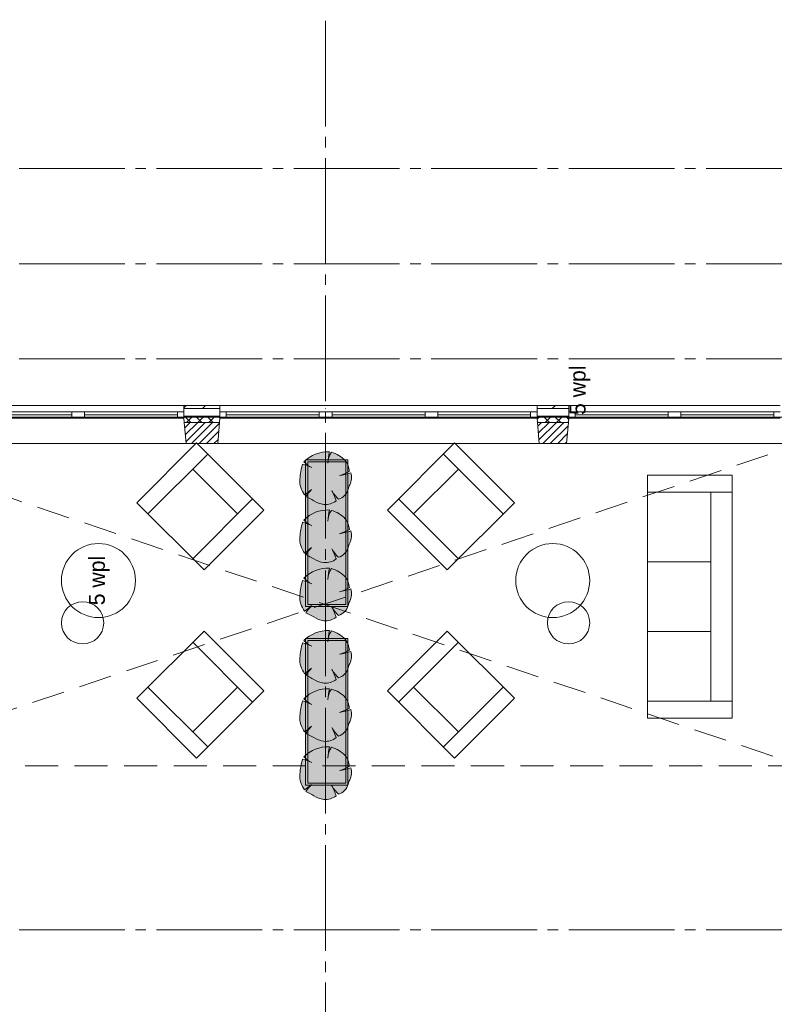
# Paper-space layout '19061B VOn 010b Plattegrond begane grond' of a CAD drawing. Header units: millimetres. Extents: x 10 to 1052, y 0 to 594.
# Tile 19 of 42: x 305 to 376, y 398 to 491. Entities that reach past the tile are written whole.
import ezdxf
from ezdxf.xclip import XClip

# ---------------------------------------------------------------- set-up
doc = ezdxf.new("R2010")
doc.units = ezdxf.units.MM
doc.header["$MEASUREMENT"] = 0
doc.header["$XCLIPFRAME"] = 0
doc.linetypes.add('B0204', pattern=[13, 10, -1, 1, -1])
doc.linetypes.add('B0703', pattern=[4.687, 3.125, -1.562])
for name, color, linetype in [('21 Buitenwanden', 7, 'Continuous'), ('21 Buitenwanden Doorsnede-arcering', 7, 'Continuous'), ('21 Buitenwanden Laagscheidingslijnen', 7, 'Continuous'), ('21 Buitenwanden Ramen', 7, 'Continuous'), ('23 Vloeren', 7, 'Continuous'), ('82 Interieur', 7, 'Continuous'), ('A Stramien', 7, 'Continuous'), ('New_82 Interieur', 7, 'Continuous'), ('New_82 Interieur 2D arcering', 7, 'Continuous'), ('New_82 Interieur Afdek-arcering', 7, 'Continuous')]:
    doc.layers.add(name, color=color, linetype=linetype)
doc.styles.add('GENERATED_STYLE_2', font='txt')
pattern_1 = [(45, (162.7604, 134.7577), (-1.838478, 1.838478), []), (45, (161.8411, 135.677), (-1.838478, 1.838478), [1.95, -0.65, 0, -0.65])]
pattern_2 = [(225, (162.7604, 134.7577), (-0.5303301, 0.5303301), []), (315, (162.7604, 134.7577), (0.5303301, 0.5303301), [])]
pattern_3 = [(45, (162.76037, 134.7577), (-0.3535534, 0.3535534), [])]

# ---------------------------------------------------------------- blocks, each defined once
blk = doc.blocks.new('Drawing_2_1', base_point=(162.76, 134.758))
at = {"layer": '21 Buitenwanden Doorsnede-arcering', "linetype": 'Continuous', "lineweight": 0, "true_color": 0x000000}
h = blk.add_hatch(dxfattribs=at)
h.set_pattern_fill('160_Natuursteen_0001', color=18, style=0, pattern_type=2)
h.set_pattern_definition(pattern_1)
h.paths.add_polyline_path([(323.76, 454.358), (320.36, 454.358), (320.36, 454.058), (323.76, 454.058)])
h = blk.add_hatch(dxfattribs=at)
h.set_pattern_fill('160_Natuursteen_0001', color=18, style=0, pattern_type=2)
h.set_pattern_definition(pattern_1)
h.paths.add_polyline_path([(333.771, 454.358), (333.765, 454.058)])
h = blk.add_hatch(dxfattribs=at)
h.set_pattern_fill('160_Natuursteen_0001', color=18, style=0, pattern_type=2)
h.set_pattern_definition(pattern_1)
h.paths.add_polyline_path([(356.76, 454.358), (353.76, 454.358), (353.76, 454.058), (356.76, 454.058)])
h = blk.add_hatch(dxfattribs=at)
h.set_pattern_fill('415_Isolatie_ruit_0001', color=18, style=0, pattern_type=2)
h.set_pattern_definition(pattern_2)
h.paths.add_polyline_path([(320.36, 453.358), (320.36, 453.158), (320.395, 452.758), (323.725, 452.758), (323.76, 453.158), (323.76, 453.358)])
h = blk.add_hatch(dxfattribs=at)
h.set_pattern_fill('220_Gewapend_beton___pre_2B', color=18, style=0, pattern_type=2)
h.set_pattern_definition(pattern_3)
h.paths.add_polyline_path([(320.395, 452.758), (320.57, 450.758), (323.55, 450.758), (323.725, 452.758)])
h = blk.add_hatch(dxfattribs=at)
h.set_pattern_fill('415_Isolatie_ruit_0001', color=18, style=0, pattern_type=2)
h.set_pattern_definition(pattern_2)
h.paths.add_polyline_path([(333.765, 452.758), (333.771, 453.158), (333.771, 453.358), (333.765, 453.158)])
h = blk.add_hatch(dxfattribs=at)
h.set_pattern_fill('220_Gewapend_beton___pre_2B', color=18, style=0, pattern_type=2)
h.set_pattern_definition(pattern_3)
h.paths.add_polyline_path([(333.765, 450.758), (333.771, 452.758)])
h = blk.add_hatch(dxfattribs=at)
h.set_pattern_fill('415_Isolatie_ruit_0001', color=18, style=0, pattern_type=2)
h.set_pattern_definition(pattern_2)
h.paths.add_polyline_path([(353.76, 453.358), (353.76, 453.158), (353.795, 452.758), (356.725, 452.758), (356.76, 453.158), (356.76, 453.358)])
h = blk.add_hatch(dxfattribs=at)
h.set_pattern_fill('220_Gewapend_beton___pre_2B', color=18, style=0, pattern_type=2)
h.set_pattern_definition(pattern_3)
h.paths.add_polyline_path([(353.795, 452.758), (353.97, 450.758), (356.55, 450.758), (356.725, 452.758)])
at = {"layer": 'New_82 Interieur 2D arcering', "linetype": 'Continuous', "lineweight": 0, "true_color": 0xc2df8b}
for points in [[(331.321, 447.387, 0.176271), (331.776, 445.885, -0.009616), (332.431, 446.415, 0.030984), (331.901, 445.746, -0.00375), (332.632, 445.345, 0.102387), (333.605, 444.99, 0.189926), (334.761, 445.339, 0.058172), (334.354, 446.283, 0.060987), (334.971, 445.489, 0.261493), (335.892, 446.433, -0.023868), (336.044, 446.846, 0.176093), (336.159, 447.995, -0.033475), (335.06, 447.72, 0.059133), (336.01, 448.127, 0.165491), (335.609, 449.142, 0.138163), (334.304, 449.929, 0.1048), (333.976, 449.019, -0.01602), (334.118, 449.968, 0.21157), (331.703, 449.012, 0.067145), (332.371, 448.522, 0.060036), (331.585, 448.809, 0.048896)], [(331.321, 441.887, 0.176271), (331.776, 440.385, -0.009616), (332.431, 440.915, 0.030984), (331.901, 440.246, -0.00375), (332.632, 439.845, 0.102387), (333.605, 439.49, 0.189926), (334.761, 439.839, 0.058172), (334.354, 440.783, 0.060987), (334.971, 439.989, 0.261493), (335.892, 440.933, -0.023868), (336.044, 441.346, 0.176093), (336.159, 442.495, -0.033475), (335.06, 442.22, 0.059133), (336.01, 442.627, 0.165491), (335.609, 443.642, 0.138163), (334.304, 444.429, 0.1048), (333.976, 443.519, -0.01602), (334.118, 444.468, 0.21157), (331.703, 443.512, 0.067145), (332.371, 443.022, 0.060036), (331.585, 443.309, 0.048896)], [(331.321, 436.387, 0.176271), (331.776, 434.885, -0.009616), (332.431, 435.415, 0.030984), (331.901, 434.746, -0.00375), (332.632, 434.345, 0.102387), (333.605, 433.99, 0.189926), (334.761, 434.339, 0.058172), (334.354, 435.283, 0.060987), (334.971, 434.489, 0.261493), (335.892, 435.433, -0.023868), (336.044, 435.846, 0.176093), (336.159, 436.995, -0.033475), (335.06, 436.72, 0.059133), (336.01, 437.127, 0.165491), (335.609, 438.142, 0.138163), (334.304, 438.929, 0.1048), (333.976, 438.019, -0.01602), (334.118, 438.968, 0.21157), (331.703, 438.012, 0.067145), (332.371, 437.522, 0.060036), (331.585, 437.809, 0.048896)], [(331.321, 430.48, 0.176271), (331.776, 428.977, -0.009616), (332.431, 429.508, 0.030984), (331.901, 428.838, -0.00375), (332.632, 428.437, 0.102387), (333.605, 428.082, 0.189926), (334.761, 428.431, 0.058172), (334.354, 429.375, 0.060987), (334.971, 428.581, 0.261493), (335.892, 429.526, -0.023868), (336.044, 429.938, 0.176093), (336.159, 431.087, -0.033475), (335.06, 430.812, 0.059133), (336.01, 431.22, 0.165491), (335.609, 432.235, 0.138163), (334.304, 433.021, 0.1048), (333.976, 432.111, -0.01602), (334.118, 433.06, 0.21157), (331.703, 432.104, 0.067145), (332.371, 431.614, 0.060036), (331.585, 431.901, 0.048896)], [(331.321, 424.98, 0.176271), (331.776, 423.477, -0.009616), (332.431, 424.008, 0.030984), (331.901, 423.338, -0.00375), (332.632, 422.937, 0.102387), (333.605, 422.582, 0.189926), (334.761, 422.931, 0.058172), (334.354, 423.875, 0.060987), (334.971, 423.081, 0.261493), (335.892, 424.026, -0.023868), (336.044, 424.438, 0.176093), (336.159, 425.587, -0.033475), (335.06, 425.312, 0.059133), (336.01, 425.72, 0.165491), (335.609, 426.735, 0.138163), (334.304, 427.521, 0.1048), (333.976, 426.611, -0.01602), (334.118, 427.56, 0.21157), (331.703, 426.604, 0.067145), (332.371, 426.114, 0.060036), (331.585, 426.401, 0.048896)], [(331.321, 419.48, 0.176271), (331.776, 417.977, -0.009616), (332.431, 418.508, 0.030984), (331.901, 417.838, -0.00375), (332.632, 417.437, 0.102387), (333.605, 417.082, 0.189926), (334.761, 417.431, 0.058172), (334.354, 418.375, 0.060987), (334.971, 417.581, 0.261493), (335.892, 418.526, -0.023868), (336.044, 418.938, 0.176093), (336.159, 420.087, -0.033475), (335.06, 419.812, 0.059133), (336.01, 420.22, 0.165491), (335.609, 421.235, 0.138163), (334.304, 422.021, 0.1048), (333.976, 421.111, -0.01602), (334.118, 422.06, 0.21157), (331.703, 421.104, 0.067145), (332.371, 420.614, 0.060036), (331.585, 420.901, 0.048896)]]:
    blk.add_hatch(color=71, dxfattribs=at).paths.add_polyline_path(points)
at = {"layer": 'New_82 Interieur Afdek-arcering', "linetype": 'Continuous', "lineweight": 0, "true_color": 0xffffff}
for points in [[(331.864, 449.216), (331.864, 435.33), (335.864, 435.33), (335.864, 449.216)], [(332.064, 449.016), (332.064, 435.53), (335.664, 435.53), (335.664, 449.016)], [(331.864, 432.308), (331.864, 418.422), (335.864, 418.422), (335.864, 432.308)], [(332.064, 432.108), (332.064, 418.622), (335.664, 418.622), (335.664, 432.108)]]:
    blk.add_hatch(color=7, dxfattribs=at).paths.add_polyline_path(points)
at = {"layer": '21 Buitenwanden', "color": 2, "linetype": 'Continuous', "lineweight": 0}
for p, q in [((320.36, 454.358), (320.36, 454.058)), ((323.76, 454.358), (323.76, 454.058)), ((353.76, 454.358), (353.76, 454.058)), ((356.76, 454.358), (356.76, 454.058))]:
    blk.add_line(p, q, dxfattribs=at)
at = {"layer": '21 Buitenwanden', "color": 9, "linetype": 'Continuous', "lineweight": 0}
for p, q in [((320.36, 454.058), (320.36, 453.758)), ((320.36, 453.758), (320.36, 453.358)), ((323.76, 454.058), (323.76, 453.758)), ((323.76, 453.758), (323.76, 453.358)), ((353.76, 454.058), (353.76, 453.758)), ((353.76, 453.758), (353.76, 453.358)), ((356.76, 454.058), (356.76, 453.758)), ((356.76, 453.758), (356.76, 453.358))]:
    blk.add_line(p, q, dxfattribs=at)
at = {"layer": '21 Buitenwanden', "color": 1, "linetype": 'Continuous', "lineweight": 0}
for p, q in [((320.36, 453.358), (320.36, 453.158)), ((320.36, 453.158), (320.395, 452.758)), ((323.76, 453.158), (323.725, 452.758)), ((323.76, 453.358), (323.76, 453.158)), ((353.76, 453.358), (353.76, 453.158)), ((353.76, 453.158), (353.795, 452.758)), ((356.76, 453.158), (356.725, 452.758)), ((356.76, 453.358), (356.76, 453.158))]:
    blk.add_line(p, q, dxfattribs=at)
at = {"layer": '21 Buitenwanden', "color": 3, "linetype": 'Continuous', "lineweight": 0}
for p, q in [((320.395, 452.758), (320.57, 450.758)), ((323.725, 452.758), (323.55, 450.758)), ((353.795, 452.758), (353.97, 450.758)), ((356.725, 452.758), (356.55, 450.758))]:
    blk.add_line(p, q, dxfattribs=at)
at = {"layer": '21 Buitenwanden', "color": 2, "linetype": 'Continuous', "lineweight": 0, "flags": 128}
for points in [[(323.76, 454.358), (320.36, 454.358)], [(356.76, 454.358), (353.76, 454.358)]]:
    blk.add_lwpolyline(points, dxfattribs=at)
at = {"layer": '21 Buitenwanden', "color": 3, "linetype": 'Continuous', "lineweight": 0, "flags": 128}
for points in [[(320.57, 450.758), (323.55, 450.758)], [(353.97, 450.758), (356.55, 450.758)]]:
    blk.add_lwpolyline(points, dxfattribs=at)
at = {"layer": '21 Buitenwanden Laagscheidingslijnen', "color": 2, "linetype": 'Continuous', "lineweight": 0}
for p, q in [((323.76, 454.058), (320.36, 454.058)), ((333.771, 454.058), (333.765, 454.058)), ((356.76, 454.058), (353.76, 454.058))]:
    blk.add_line(p, q, dxfattribs=at)
at = {"layer": '21 Buitenwanden Laagscheidingslijnen', "color": 1, "linetype": 'Continuous', "lineweight": 0}
for p, q in [((323.76, 453.358), (320.36, 453.358)), ((333.771, 453.358), (333.765, 453.358)), ((356.76, 453.358), (353.76, 453.358))]:
    blk.add_line(p, q, dxfattribs=at)
at = {"layer": '21 Buitenwanden Laagscheidingslijnen', "color": 3, "linetype": 'Continuous', "lineweight": 0}
for p, q in [((323.725, 452.758), (320.395, 452.758)), ((333.771, 452.758), (333.765, 452.758)), ((356.725, 452.758), (353.795, 452.758))]:
    blk.add_line(p, q, dxfattribs=at)
at = {"layer": '21 Buitenwanden Ramen', "color": 9, "linetype": 'Continuous', "lineweight": 0}
for p, q in [((300.371, 454.358), (310.365, 454.358)), ((310.365, 454.358), (320.36, 454.358)), ((320.36, 454.058), (320.36, 453.758)), ((320.36, 453.758), (320.36, 453.358)), ((320.36, 453.758), (320.36, 453.358)), ((333.765, 454.358), (323.76, 454.358)), ((323.76, 454.058), (323.76, 453.758)), ((323.76, 453.758), (323.76, 453.358)), ((323.76, 453.758), (323.76, 453.358)), ((333.771, 454.358), (343.765, 454.358)), ((343.765, 454.358), (353.76, 454.358)), ((353.76, 454.058), (353.76, 453.758)), ((353.76, 453.758), (353.76, 453.358)), ((353.76, 453.758), (353.76, 453.358)), ((366.765, 454.358), (356.76, 454.358)), ((356.76, 454.058), (356.76, 453.758)), ((356.76, 453.758), (356.76, 453.358)), ((356.76, 453.758), (356.76, 453.358)), ((366.765, 454.358), (376.76, 454.358)), ((300.371, 450.758), (310.365, 450.758)), ((310.365, 450.758), (320.57, 450.758)), ((333.765, 450.758), (323.55, 450.758)), ((333.771, 450.758), (343.765, 450.758)), ((343.765, 450.758), (353.97, 450.758)), ((366.765, 450.758), (356.55, 450.758)), ((366.765, 450.758), (376.97, 450.758))]:
    blk.add_line(p, q, dxfattribs=at)
at = {"layer": '21 Buitenwanden Ramen', "color": 1, "linetype": 'Continuous', "lineweight": 0}
for p, q in [((300.971, 453.758), (309.765, 453.758)), ((309.765, 453.158), (309.765, 453.758)), ((309.765, 453.758), (310.365, 453.758)), ((310.365, 453.758), (310.965, 453.758)), ((310.965, 453.758), (310.965, 453.158)), ((310.965, 453.758), (319.76, 453.758)), ((319.76, 453.158), (319.76, 453.758)), ((319.76, 453.758), (320.36, 453.758)), ((324.36, 453.758), (323.76, 453.758)), ((324.36, 453.158), (324.36, 453.758)), ((333.165, 453.758), (324.36, 453.758)), ((333.765, 453.758), (333.165, 453.758)), ((333.165, 453.758), (333.165, 453.158)), ((333.771, 453.758), (334.371, 453.758)), ((334.371, 453.758), (334.371, 453.158)), ((334.371, 453.758), (343.165, 453.758)), ((343.165, 453.158), (343.165, 453.758)), ((343.165, 453.758), (343.765, 453.758)), ((343.765, 453.758), (344.365, 453.758)), ((344.365, 453.758), (344.365, 453.158)), ((344.365, 453.758), (353.16, 453.758)), ((353.16, 453.158), (353.16, 453.758)), ((353.16, 453.758), (353.76, 453.758)), ((357.36, 453.758), (356.76, 453.758)), ((357.36, 453.158), (357.36, 453.758)), ((366.165, 453.758), (357.36, 453.758)), ((366.765, 453.758), (366.165, 453.758)), ((366.165, 453.758), (366.165, 453.158)), ((366.765, 453.758), (367.365, 453.758)), ((367.365, 453.758), (367.365, 453.158)), ((367.365, 453.758), (376.16, 453.758)), ((376.16, 453.158), (376.16, 453.758)), ((376.16, 453.758), (376.76, 453.758)), ((300.971, 453.458), (309.765, 453.458)), ((309.765, 453.158), (300.971, 453.158)), ((310.365, 453.158), (309.765, 453.158)), ((310.965, 453.158), (310.365, 453.158)), ((310.965, 453.458), (319.76, 453.458)), ((319.76, 453.158), (310.965, 453.158)), ((320.36, 453.158), (319.76, 453.158)), ((320.36, 453.358), (320.36, 453.158)), ((320.36, 453.358), (320.36, 453.158)), ((320.36, 453.158), (320.395, 452.758)), ((323.76, 453.158), (323.725, 452.758)), ((323.76, 453.358), (323.76, 453.158)), ((323.76, 453.358), (323.76, 453.158)), ((323.76, 453.158), (324.36, 453.158)), ((333.165, 453.458), (324.36, 453.458)), ((324.36, 453.158), (333.165, 453.158)), ((333.165, 453.158), (333.765, 453.158)), ((334.371, 453.158), (333.771, 453.158)), ((334.371, 453.458), (343.165, 453.458)), ((343.165, 453.158), (334.371, 453.158)), ((343.765, 453.158), (343.165, 453.158)), ((344.365, 453.158), (343.765, 453.158)), ((344.365, 453.458), (353.16, 453.458)), ((353.16, 453.158), (344.365, 453.158)), ((353.76, 453.158), (353.16, 453.158)), ((353.76, 453.358), (353.76, 453.158)), ((353.76, 453.358), (353.76, 453.158)), ((353.76, 453.158), (353.795, 452.758)), ((356.76, 453.158), (356.725, 452.758)), ((356.76, 453.358), (356.76, 453.158)), ((356.76, 453.358), (356.76, 453.158)), ((356.76, 453.158), (357.36, 453.158)), ((366.165, 453.458), (357.36, 453.458)), ((357.36, 453.158), (366.165, 453.158)), ((366.165, 453.158), (366.765, 453.158)), ((367.365, 453.158), (366.765, 453.158)), ((367.365, 453.458), (376.16, 453.458)), ((376.16, 453.158), (367.365, 453.158)), ((376.76, 453.158), (376.16, 453.158))]:
    blk.add_line(p, q, dxfattribs=at)
at = {"layer": '21 Buitenwanden Ramen', "color": 2, "linetype": 'Continuous', "lineweight": 0}
for p, q in [((320.36, 454.358), (320.36, 454.058)), ((323.76, 454.358), (323.76, 454.058)), ((353.76, 454.358), (353.76, 454.058)), ((356.76, 454.358), (356.76, 454.058))]:
    blk.add_line(p, q, dxfattribs=at)
at = {"layer": '21 Buitenwanden Ramen', "color": 3, "linetype": 'Continuous', "lineweight": 0}
for p, q in [((320.395, 452.758), (320.57, 450.758)), ((323.725, 452.758), (323.55, 450.758)), ((353.795, 452.758), (353.97, 450.758)), ((356.725, 452.758), (356.55, 450.758))]:
    blk.add_line(p, q, dxfattribs=at)
at = {"layer": '23 Vloeren', "color": 1, "linetype": 'Continuous', "lineweight": 0, "flags": 128}
blk.add_lwpolyline([(164.76, 474.758), (164.76, 136.758), (286.76, 136.758), (286.76, 356.208), (323.76, 356.208), (353.76, 356.208), (380.76, 356.208), (380.76, 341.758), (808.76, 341.758), (808.76, 465.758), (380.76, 465.758), (380.76, 453.258), (286.76, 453.258), (286.76, 474.758)], close=True, dxfattribs=at)
at = {"layer": '23 Vloeren', "color": 9, "linetype": 'B0703', "lineweight": 0, "flags": 128}
for points in [[(288.26, 420.258), (378.76, 450.758)], [(288.76, 450.758), (378.76, 420.258)], [(378.76, 420.258), (288.76, 420.258)]]:
    blk.add_lwpolyline(points, dxfattribs=at)
at = {"layer": 'A Stramien', "color": 9, "linetype": 'B0204', "lineweight": 0}
for p, q in [((333.76, 516.758), (333.76, 94.758)), ((122.76, 476.758), (850.76, 476.758)), ((122.76, 467.758), (850.76, 467.758)), ((122.76, 458.758), (850.76, 458.758)), ((122.76, 404.758), (850.76, 404.758))]:
    blk.add_line(p, q, dxfattribs=at)
at = {"layer": 'New_82 Interieur', "color": 1, "linetype": 'Continuous', "lineweight": 0}
for p, q in [((315.894, 445.156), (321.551, 450.813)), ((321.551, 450.813), (327.915, 444.449)), ((345.97, 450.813), (339.606, 444.449)), ((351.627, 445.156), (345.97, 450.813)), ((322.612, 449.752), (316.955, 444.095)), ((344.909, 449.752), (350.566, 444.095)), ((325.44, 444.095), (321.197, 448.338)), ((342.081, 444.095), (346.323, 448.338)), ((364.213, 447.768), (364.213, 424.768)), ((372.213, 447.768), (364.213, 447.768)), ((372.213, 424.768), (372.213, 447.768)), ((326.854, 445.51), (321.198, 439.853)), ((340.666, 445.51), (346.323, 439.853)), ((372.213, 446.154), (364.213, 446.154)), ((370.213, 446.154), (370.213, 426.382)), ((322.258, 438.792), (315.894, 445.156)), ((327.915, 444.449), (322.258, 438.792)), ((339.606, 444.449), (345.263, 438.792)), ((345.263, 438.792), (351.627, 445.156)), ((370.213, 439.564), (364.213, 439.564)), ((322.258, 433.013), (315.894, 426.649)), ((327.915, 427.356), (322.258, 433.013)), ((339.606, 427.356), (345.263, 433.013)), ((345.263, 433.013), (351.627, 426.649)), ((370.213, 432.973), (364.213, 432.973)), ((326.854, 426.295), (321.198, 431.952)), ((340.666, 426.295), (346.323, 431.952)), ((322.612, 422.053), (316.955, 427.71)), ((325.44, 427.71), (321.197, 423.467)), ((342.081, 427.71), (346.323, 423.467)), ((344.909, 422.053), (350.566, 427.71)), ((315.894, 426.649), (321.551, 420.992)), ((321.551, 420.992), (327.915, 427.356)), ((345.97, 420.992), (339.606, 427.356)), ((351.627, 426.649), (345.97, 420.992)), ((372.213, 426.382), (364.213, 426.382)), ((364.213, 424.768), (372.213, 424.768))]:
    blk.add_line(p, q, dxfattribs=at)
at = {"layer": 'New_82 Interieur', "color": 1, "linetype": 'Continuous', "lineweight": 0, "flags": 128}
for points in [[(331.864, 449.216), (335.864, 449.216), (335.864, 435.33), (331.864, 435.33)], [(332.064, 449.016), (335.664, 449.016), (335.664, 435.53), (332.064, 435.53)], [(331.864, 432.308), (335.864, 432.308), (335.864, 418.422), (331.864, 418.422)], [(332.064, 432.108), (335.664, 432.108), (335.664, 418.622), (332.064, 418.622)]]:
    blk.add_lwpolyline(points, close=True, dxfattribs=at)
for points in [[(312.272, 441.293, -1), (312.272, 434.293, -1)], [(355.248, 441.293, 1), (355.248, 434.293, 1)], [(310.772, 435.793, -1), (310.772, 431.793, -1)], [(356.748, 435.793, 1), (356.748, 431.793, 1)]]:
    blk.add_lwpolyline(points, format="xyb", close=True, dxfattribs=at)
at = {"layer": 'New_82 Interieur', "color": 1, "linetype": 'Continuous', "lineweight": 0}
for centre, radius, start, end in [((333.99, 446.764), 3.207, 87.7038, 135.48736), ((348.848, 447.278), 14.973, 169.65365, 173.76508), ((336.287, 448.7), 2.333, 148.20098, 174.95785), ((333.561, 447.219), 2.81, 43.1971, 74.66255), ((333.851, 451.243), 3.097, 226.083, 243.17586), ((334.318, 448.047), 1.693, 2.73075, 40.31778), ((338.704, 446.751), 7.411, 163.87482, 175.07211), ((330.787, 445.404), 3.497, 61.54717, 76.8198), ((333.818, 451.927), 4.386, 286.44619, 299.98266), ((333.613, 447.262), 2.296, 176.86144, 216.849), ((333.556, 456.056), 8.471, 280.22462, 287.89364), ((334.52, 447.578), 1.691, 334.319, 14.26694), ((345.901, 429.118), 21.924, 127.90827, 130.11211), ((337.563, 441.807), 6.897, 138.07974, 145.17855), ((337.905, 448.408), 4.139, 210.89509, 224.85488), ((330.515, 444.067), 4.433, 16.68068, 29.99765), ((334.591, 446.781), 1.347, 286.42274, 345.04), ((340.284, 445.049), 4.605, 157.04018, 162.50924), ((305.546, 396.843), 55.553, 60.81982, 61.67915), ((333.976, 447.52), 2.557, 238.28412, 261.66797), ((333.74, 446.631), 1.647, 265.2902, 308.30559), ((333.99, 441.264), 3.207, 87.7038, 135.48736), ((348.848, 441.778), 14.973, 169.65365, 173.76508), ((336.287, 443.2), 2.333, 148.20098, 174.95785), ((333.561, 441.719), 2.81, 43.1971, 74.66255), ((333.851, 445.743), 3.097, 226.083, 243.17586), ((334.318, 442.547), 1.693, 2.73075, 40.31778), ((338.704, 441.251), 7.411, 163.87482, 175.07211), ((330.787, 439.904), 3.497, 61.54717, 76.8198), ((333.818, 446.427), 4.386, 286.44619, 299.98266), ((333.556, 450.556), 8.471, 280.22462, 287.89364), ((334.52, 442.078), 1.691, 334.319, 14.26694), ((333.613, 441.762), 2.296, 176.86144, 216.849), ((345.901, 423.618), 21.924, 127.90827, 130.11211), ((337.563, 436.307), 6.897, 138.07974, 145.17855), ((337.905, 442.908), 4.139, 210.89509, 224.85488), ((330.515, 438.567), 4.433, 16.68068, 29.99765), ((334.591, 441.281), 1.347, 286.42274, 345.04), ((340.284, 439.549), 4.605, 157.04018, 162.50924), ((305.546, 391.343), 55.553, 60.81982, 61.67915), ((333.976, 442.02), 2.557, 238.28412, 261.66797), ((333.74, 441.131), 1.647, 265.2902, 308.30559), ((333.99, 435.764), 3.207, 87.7038, 135.48736), ((348.848, 436.278), 14.973, 169.65365, 173.76508), ((336.287, 437.7), 2.333, 148.20098, 174.95785), ((333.561, 436.219), 2.81, 43.1971, 74.66255), ((338.704, 435.751), 7.411, 163.87482, 175.07211), ((330.787, 434.404), 3.497, 61.54717, 76.8198), ((333.851, 440.243), 3.097, 226.083, 243.17586), ((334.318, 437.047), 1.693, 2.73075, 40.31778), ((333.818, 440.927), 4.386, 286.44619, 299.98266), ((333.556, 445.056), 8.471, 280.22462, 287.89364), ((334.52, 436.578), 1.691, 334.319, 14.26694), ((333.613, 436.262), 2.296, 176.86144, 216.849), ((345.901, 418.118), 21.924, 127.90827, 130.11211), ((337.563, 430.807), 6.897, 138.07974, 145.17855), ((337.905, 437.408), 4.139, 210.89509, 224.85488), ((330.515, 433.067), 4.433, 16.68068, 29.99765), ((334.591, 435.781), 1.347, 286.42274, 345.04), ((340.284, 434.049), 4.605, 157.04018, 162.50924), ((305.546, 385.843), 55.553, 60.81982, 61.67915), ((333.976, 436.52), 2.557, 238.28412, 261.66797), ((333.74, 435.631), 1.647, 265.2902, 308.30559), ((333.99, 429.856), 3.207, 87.7038, 135.48736), ((348.848, 430.371), 14.973, 169.65365, 173.76508), ((336.287, 431.792), 2.333, 148.20098, 174.95785), ((333.561, 430.311), 2.81, 43.1971, 74.66255), ((334.318, 431.139), 1.693, 2.73075, 40.31778), ((338.704, 429.843), 7.411, 163.87482, 175.07211), ((330.787, 428.496), 3.497, 61.54717, 76.8198), ((333.851, 434.335), 3.097, 226.083, 243.17586), ((333.613, 430.354), 2.296, 176.86144, 216.849), ((333.818, 435.019), 4.386, 286.44619, 299.98266), ((333.556, 439.148), 8.471, 280.22462, 287.89364), ((334.52, 430.671), 1.691, 334.319, 14.26694), ((345.901, 412.21), 21.924, 127.90827, 130.11211), ((337.563, 424.9), 6.897, 138.07974, 145.17855), ((334.591, 429.873), 1.347, 286.42274, 345.04), ((340.284, 428.142), 4.605, 157.04018, 162.50924), ((305.546, 379.935), 55.553, 60.81982, 61.67915), ((337.905, 431.5), 4.139, 210.89509, 224.85488), ((330.515, 427.159), 4.433, 16.68068, 29.99765), ((333.99, 424.356), 3.207, 87.7038, 135.48736), ((333.976, 430.612), 2.557, 238.28412, 261.66797), ((333.74, 429.724), 1.647, 265.2902, 308.30559), ((348.848, 424.871), 14.973, 169.65365, 173.76508), ((336.287, 426.292), 2.333, 148.20098, 174.95785), ((333.561, 424.811), 2.81, 43.1971, 74.66255), ((334.318, 425.639), 1.693, 2.73075, 40.31778), ((338.704, 424.343), 7.411, 163.87482, 175.07211), ((330.787, 422.996), 3.497, 61.54717, 76.8198), ((333.851, 428.835), 3.097, 226.083, 243.17586), ((333.818, 429.519), 4.386, 286.44619, 299.98266), ((333.613, 424.854), 2.296, 176.86144, 216.849), ((333.556, 433.648), 8.471, 280.22462, 287.89364), ((334.52, 425.171), 1.691, 334.319, 14.26694), ((345.901, 406.71), 21.924, 127.90827, 130.11211), ((337.563, 419.4), 6.897, 138.07974, 145.17855), ((337.905, 426), 4.139, 210.89509, 224.85488), ((330.515, 421.659), 4.433, 16.68068, 29.99765), ((334.591, 424.373), 1.347, 286.42274, 345.04), ((340.284, 422.642), 4.605, 157.04018, 162.50924), ((305.546, 374.435), 55.553, 60.81982, 61.67915), ((333.976, 425.112), 2.557, 238.28412, 261.66797), ((333.74, 424.224), 1.647, 265.2902, 308.30559), ((333.99, 418.856), 3.207, 87.7038, 135.48736), ((348.848, 419.371), 14.973, 169.65365, 173.76508), ((336.287, 420.792), 2.333, 148.20098, 174.95785), ((333.561, 419.311), 2.81, 43.1971, 74.66255), ((333.851, 423.335), 3.097, 226.083, 243.17586), ((334.318, 420.139), 1.693, 2.73075, 40.31778), ((338.704, 418.843), 7.411, 163.87482, 175.07211), ((330.787, 417.496), 3.497, 61.54717, 76.8198), ((333.818, 424.019), 4.386, 286.44619, 299.98266), ((333.613, 419.354), 2.296, 176.86144, 216.849), ((333.556, 428.148), 8.471, 280.22462, 287.89364), ((334.52, 419.671), 1.691, 334.319, 14.26694), ((345.901, 401.21), 21.924, 127.90827, 130.11211), ((337.563, 413.9), 6.897, 138.07974, 145.17855), ((337.905, 420.5), 4.139, 210.89509, 224.85488), ((330.515, 416.159), 4.433, 16.68068, 29.99765), ((334.591, 418.873), 1.347, 286.42274, 345.04), ((340.284, 417.142), 4.605, 157.04018, 162.50924), ((305.546, 368.935), 55.553, 60.81982, 61.67915), ((333.976, 419.612), 2.557, 238.28412, 261.66797), ((333.74, 418.724), 1.647, 265.2902, 308.30559)]:
    blk.add_arc(centre, radius, start, end, dxfattribs=at)
at = {"layer": '82 Interieur', "color": 7, "linetype": 'Continuous', "lineweight": 0, "char_height": 1.5, "attachment_point": 2, "rotation": 90, "style": 'GENERATED_STYLE_2'}
for insert in [(356.851, 455.793), (311.375, 437.793)]:
    blk.add_mtext('\\A1;{\\pqc;\\fUbuntu|b0|i0|c0|p34;5\\fUbuntu|b0|i0|c0|p34; wpl}', dxfattribs=dict(at, insert=insert))

psp = doc.layouts.new('19061B VOn 010b Plattegrond begane grond')

# ---------------------------------------------------------------- block references
at = {"color": 4, "linetype": 'Continuous', "lineweight": 0}
ref = psp.add_blockref('Drawing_2_1', (162.76, 134.758), dxfattribs=at)
XClip(ref).set_block_clipping_path([(63.602702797, 41.749456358), (869.5607390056, 554.9340651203)])

doc.saveas('drawing.dxf')
